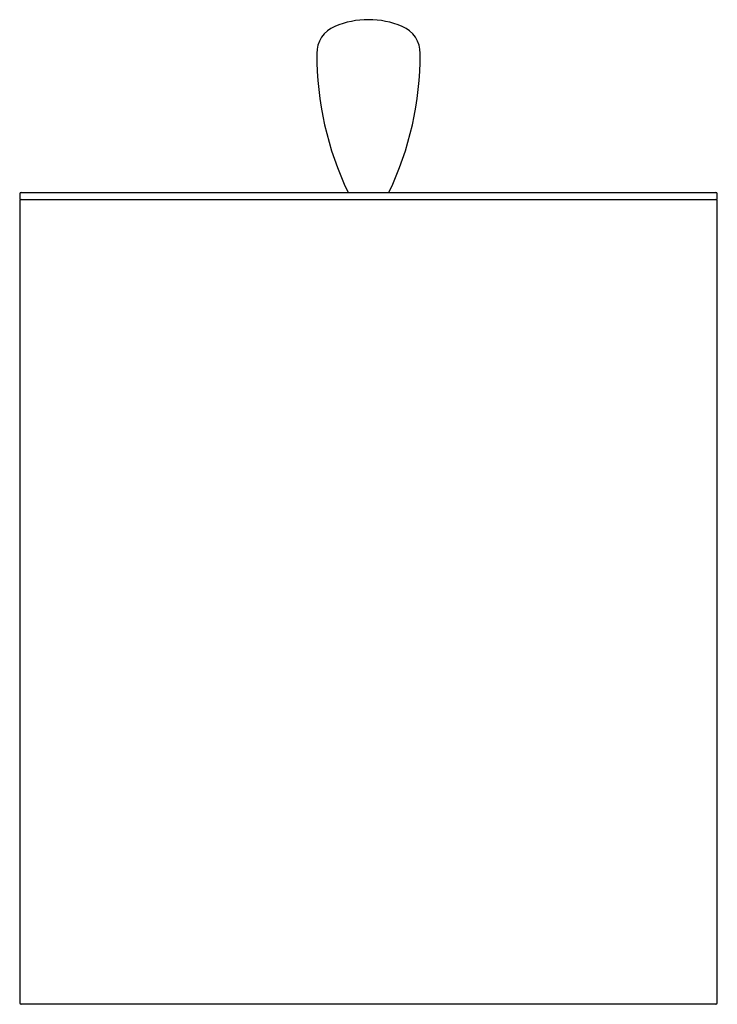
# Model space of a CAD drawing. Header units: millimetres. Extents: x 708.648 to 708.749, y 212.532 to 212.674.
import ezdxf

# ---------------------------------------------------------------- set-up
doc = ezdxf.new("R2010")
doc.units = ezdxf.units.MM
doc.layers.add('SANINDUSA', color=3, linetype='Continuous')

msp = doc.modelspace()

# ---------------------------------------------------------------- linework, layer by layer
at = {"layer": 'SANINDUSA'}
for p, q in [((708.6482445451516, 212.6492850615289), (708.6482445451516, 212.6484850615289)), ((708.6482445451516, 212.6484850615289), (708.6987445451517, 212.6484850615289)), ((708.6484445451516, 212.6494850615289), (708.6987445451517, 212.6494850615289)), ((708.6987445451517, 212.6494850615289), (708.7490445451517, 212.6494850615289)), ((708.6987445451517, 212.6484850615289), (708.7492445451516, 212.6484850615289)), ((708.7492445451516, 212.6484850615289), (708.7492445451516, 212.6492850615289)), ((708.6482445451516, 212.6482850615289), (708.6482445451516, 212.5321850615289)), ((708.7492445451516, 212.5321850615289), (708.7492445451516, 212.6482850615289)), ((708.6987445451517, 212.5319850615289), (708.6484445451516, 212.5319850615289)), ((708.7490445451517, 212.5319850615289), (708.6987445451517, 212.5319850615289))]:
    msp.add_line(p, q, dxfattribs=at)
for centre, radius, start, end in [((708.6987445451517, 212.6618172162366), 0.0126678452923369, 67.36161636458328, 112.6383836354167), ((708.6955105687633, 212.6695716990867), 0.0042660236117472, 112.6383836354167, 180), ((708.7019785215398, 212.6695716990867), 0.0042660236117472, 0, 67.36161636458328), ((708.737994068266, 212.6695716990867), 0.0467495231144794, 180, 205.4463071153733), ((708.659495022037, 212.6695716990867), 0.0467495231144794, 334.5536928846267, 0), ((708.6484445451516, 212.6492850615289), 0.0002000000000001, 90, 180), ((708.6484445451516, 212.6482850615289), 0.0002000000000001, 90, 180), ((708.7490445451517, 212.6492850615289), 0.0002000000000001, 0, 90), ((708.7490445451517, 212.6482850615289), 0.0002000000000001, 0, 90), ((708.6484445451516, 212.5321850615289), 0.0002, 180, 270), ((708.7490445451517, 212.5321850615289), 0.0002, 270, 0)]:
    msp.add_arc(centre, radius, start, end, dxfattribs=at)

doc.saveas('drawing.dxf')
